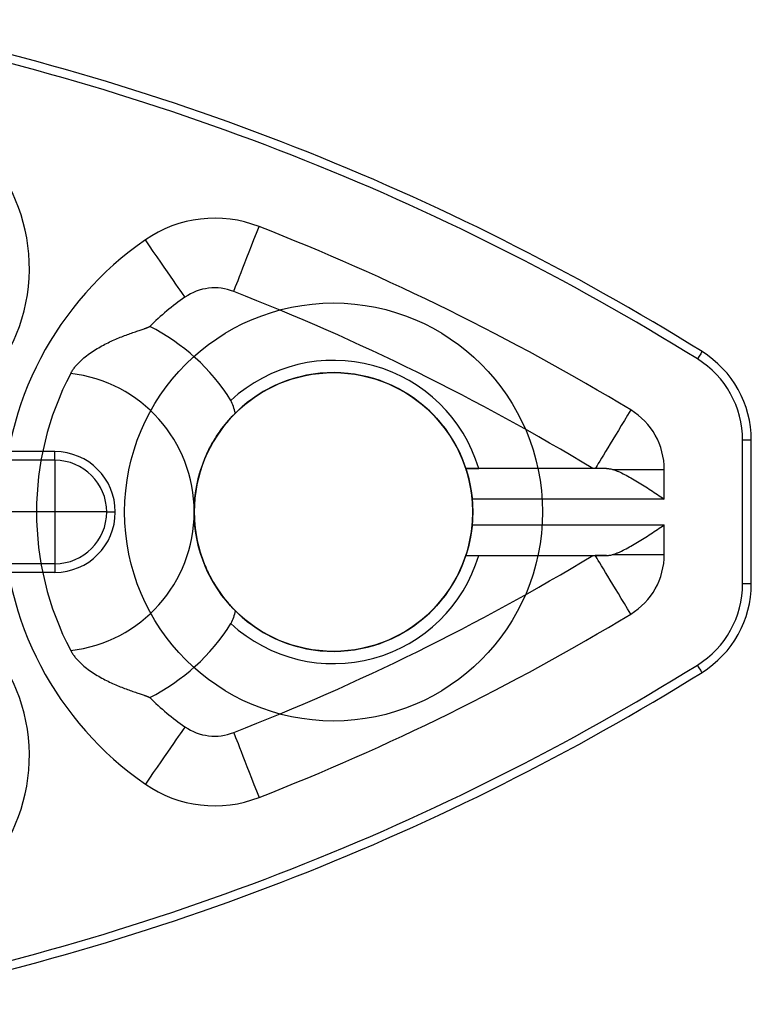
# Model space of a CAD drawing. Extents: x -3.8 to 12, y -6.5 to 6.5.
# Tile 3 of 3: x 6.7 to 12, y -3.5 to 3.5. Entities that reach past the tile are written whole.
import ezdxf

# ---------------------------------------------------------------- set-up
doc = ezdxf.new("R2010")
doc.units = 0

msp = doc.modelspace()

# ---------------------------------------------------------------- linework, layer by layer
at = {"layer": '1 SOLID MODEL EXTRACT', "color": 2, "linetype": 'CONTINUOUS'}
for p, q in [((7.510225, 1.269972, -0.275301), (7.520396, 1.273745, -0.267139)), ((7.520396, 1.273745, -0.267139), (7.530421, 1.2774, -0.258744)), ((7.530421, 1.2774, -0.258744), (7.540283, 1.280938, -0.250117)), ((7.540283, 1.280938, -0.250117), (7.549966, 1.284361, -0.241255)), ((7.549966, 1.284361, -0.241255), (7.559465, 1.287672, -0.232147)), ((7.559465, 1.287672, -0.232147), (7.568763, 1.290874, -0.222792)), ((7.568763, 1.290874, -0.222792), (7.577841, 1.293966, -0.213191)), ((7.577841, 1.293966, -0.213191), (7.586677, 1.296948, -0.203345)), ((7.586677, 1.296948, -0.203345), (7.595261, 1.299825, -0.193247)), ((7.595261, 1.299825, -0.193247), (7.603576, 1.302598, -0.182891)), ((7.603576, 1.302598, -0.182891), (7.6116, 1.305268, -0.172281)), ((7.6116, 1.305268, -0.172281), (7.619307, 1.307834, -0.161422)), ((7.619307, 1.307834, -0.161422), (7.626677, 1.310298, -0.150316)), ((7.626677, 1.310298, -0.150316), (7.633696, 1.312664, -0.138953)), ((7.633696, 1.312664, -0.138953), (7.640337, 1.314931, -0.127344)), ((7.640337, 1.314931, -0.127344), (7.643507, 1.316027, -0.121449)), ((7.643507, 1.316027, -0.121449), (7.646572, 1.317099, -0.115497)), ((7.646572, 1.317099, -0.115497), (7.649529, 1.318146, -0.109489)), ((7.649529, 1.318146, -0.109489), (7.652377, 1.319168, -0.103425)), ((7.652377, 1.319168, -0.103425), (7.655112, 1.320167, -0.097303)), ((7.655112, 1.320167, -0.097303), (7.657733, 1.321142, -0.091125)), ((7.657733, 1.321142, -0.091125), (7.660235, 1.322093, -0.084892)), ((7.660235, 1.322093, -0.084892), (7.662615, 1.32302, -0.078608)), ((7.662615, 1.32302, -0.078608), (7.66487, 1.323923, -0.072274)), ((7.66487, 1.323923, -0.072274), (7.666996, 1.324802, -0.065893)), ((7.666996, 1.324802, -0.065893), (7.668992, 1.325656, -0.059469)), ((7.668992, 1.325656, -0.059469), (7.670854, 1.326487, -0.053003)), ((7.670854, 1.326487, -0.053003), (7.672579, 1.327293, -0.046496)), ((7.672579, 1.327293, -0.046496), (7.674167, 1.328077, -0.039948)), ((7.674167, 1.328077, -0.039948), (7.675614, 1.328836, -0.033363)), ((7.675614, 1.328836, -0.033363), (7.676917, 1.329572, -0.026743)), ((7.676917, 1.329572, -0.026743), (7.678075, 1.330284, -0.020093)), ((7.678075, 1.330284, -0.020093), (7.679086, 1.330972, -0.013416)), ((7.679086, 1.330972, -0.013416), (7.679947, 1.331636, -0.006716)), ((7.679947, 1.331636, -0.006716), (7.680656, 1.332275)), ((7.347371, 1.197813, -0.372137), (7.358527, 1.203639, -0.367051)), ((7.358527, 1.203639, -0.367051), (7.36968, 1.209307, -0.36178)), ((7.36968, 1.209307, -0.36178), (7.380818, 1.214819, -0.356321)), ((7.380818, 1.214819, -0.356321), (7.391934, 1.220177, -0.350675)), ((7.391934, 1.220177, -0.350675), (7.403026, 1.225391, -0.344832)), ((7.403026, 1.225391, -0.344832), (7.414083, 1.230461, -0.338793)), ((7.414083, 1.230461, -0.338793), (7.425092, 1.235389, -0.332557)), ((7.425092, 1.235389, -0.332557), (7.436023, 1.240168, -0.326134)), ((7.436023, 1.240168, -0.326134), (7.446886, 1.24481, -0.319511)), ((7.446886, 1.24481, -0.319511), (7.457675, 1.249319, -0.312682)), ((7.457675, 1.249319, -0.312682), (7.468385, 1.253699, -0.305642)), ((7.468385, 1.253699, -0.305642), (7.47901, 1.257954, -0.298384)), ((7.47901, 1.257954, -0.298384), (7.489535, 1.262084, -0.290908)), ((7.489535, 1.262084, -0.290908), (7.499939, 1.266088, -0.283218)), ((7.499939, 1.266088, -0.283218), (7.510225, 1.269972, -0.275301)), ((7.23786, 1.129755, -0.413024), (7.24847, 1.137446, -0.409745)), ((7.24847, 1.137446, -0.409745), (7.2592, 1.144929, -0.406283)), ((7.2592, 1.144929, -0.406283), (7.270026, 1.152205, -0.402641)), ((7.270026, 1.152205, -0.402641), (7.280929, 1.159277, -0.398821)), ((7.280929, 1.159277, -0.398821), (7.291892, 1.166149, -0.394824)), ((7.291892, 1.166149, -0.394824), (7.302918, 1.172836, -0.390647)), ((7.302918, 1.172836, -0.390647), (7.313992, 1.179344, -0.386289)), ((7.313992, 1.179344, -0.386289), (7.3251, 1.185672, -0.381752)), ((7.3251, 1.185672, -0.381752), (7.336227, 1.191826, -0.377036)), ((7.336227, 1.191826, -0.377036), (7.347371, 1.197813, -0.372137)), ((11.645977, 1.151513, -0.5625), (11.645977, 1.151513, -1.1875)), ((7.158955, 1.059187, -0.432426), (7.163442, 1.064116, -0.431598)), ((7.163442, 1.064116, -0.431598), (7.168019, 1.068984, -0.430712)), ((7.168019, 1.068984, -0.430712), (7.177361, 1.078477, -0.428782)), ((7.177361, 1.078477, -0.428782), (7.186979, 1.0877, -0.426638)), ((7.186979, 1.0877, -0.426638), (7.196823, 1.096645, -0.424291)), ((7.196823, 1.096645, -0.424291), (7.206817, 1.105279, -0.421762)), ((7.206817, 1.105279, -0.421762), (7.21701, 1.113677, -0.419036)), ((7.21701, 1.113677, -0.419036), (7.227368, 1.121835, -0.416121)), ((7.227368, 1.121835, -0.416121), (7.23786, 1.129755, -0.413024)), ((7.112643, 0.993635, -0.4375), (7.115874, 0.999596, -0.437461)), ((7.115874, 0.999596, -0.437461), (7.119246, 1.005476, -0.437343)), ((7.119246, 1.005476, -0.437343), (7.122729, 1.011238, -0.437152)), ((7.122729, 1.011238, -0.437152), (7.126338, 1.016914, -0.436888)), ((7.126338, 1.016914, -0.436888), (7.130057, 1.022492, -0.436555)), ((7.130057, 1.022492, -0.436555), (7.133878, 1.027968, -0.436155)), ((7.133878, 1.027968, -0.436155), (7.137815, 1.033373, -0.435689)), ((7.137815, 1.033373, -0.435689), (7.14186, 1.038701, -0.435157)), ((7.14186, 1.038701, -0.435157), (7.14599, 1.043932, -0.434566)), ((7.14599, 1.043932, -0.434566), (7.15022, 1.049091, -0.433912)), ((7.15022, 1.049091, -0.433912), (7.154552, 1.054185, -0.433197)), ((7.154552, 1.054185, -0.433197), (7.158955, 1.059187, -0.432426)), ((8.291758, 0.70597, -0.102233), (8.295153, 0.709359, -0.088388)), ((8.225611, 0.63271, -0.263289), (8.231856, 0.640278, -0.252475)), ((8.231856, 0.640278, -0.252475), (8.237957, 0.647526, -0.241357)), ((8.237957, 0.647526, -0.241357), (8.243898, 0.654454, -0.229943)), ((8.243898, 0.654454, -0.229943), (8.249666, 0.661059, -0.218246)), ((8.249666, 0.661059, -0.218246), (8.255247, 0.66734, -0.206278)), ((8.255247, 0.66734, -0.206278), (8.260628, 0.673297, -0.19405)), ((8.260628, 0.673297, -0.19405), (8.265797, 0.67893, -0.181574)), ((8.265797, 0.67893, -0.181574), (8.270743, 0.68424, -0.168863)), ((8.270743, 0.68424, -0.168863), (8.275456, 0.689228, -0.155927)), ((8.275456, 0.689228, -0.155927), (8.279924, 0.693895, -0.142779)), ((8.279924, 0.693895, -0.142779), (8.284138, 0.698241, -0.129433)), ((8.284138, 0.698241, -0.129433), (8.288087, 0.702268, -0.115906)), ((8.288087, 0.702268, -0.115906), (8.291758, 0.70597, -0.102233)), ((8.172215, 0.561045, -0.337829), (8.179087, 0.571054, -0.329726)), ((8.179087, 0.571054, -0.329726), (8.185939, 0.58078, -0.321259)), ((8.185939, 0.58078, -0.321259), (8.192754, 0.590215, -0.312433)), ((8.192754, 0.590215, -0.312433), (8.199491, 0.59932, -0.303287)), ((8.199491, 0.59932, -0.303287), (8.206159, 0.608126, -0.293794)), ((8.206159, 0.608126, -0.293794), (8.212747, 0.61663, -0.283958)), ((8.212747, 0.61663, -0.283958), (8.219236, 0.624826, -0.273786)), ((8.219236, 0.624826, -0.273786), (8.225611, 0.63271, -0.263289)), ((8.124839, 0.483831, -0.384275), (8.131428, 0.495563, -0.378728)), ((8.131428, 0.495563, -0.378728), (8.1381, 0.507079, -0.372824)), ((8.1381, 0.507079, -0.372824), (8.144842, 0.518367, -0.366558)), ((8.144842, 0.518367, -0.366558), (8.151638, 0.529416, -0.359928)), ((8.151638, 0.529416, -0.359928), (8.158473, 0.540216, -0.352931)), ((8.158473, 0.540216, -0.352931), (8.165338, 0.550762, -0.345565)), ((8.165338, 0.550762, -0.345565), (8.172215, 0.561045, -0.337829)), ((11.9375, -0.514566, -1.25), (11.9375, 0.514566, -1.25)), ((11.9375, -0.514566, -0.5), (11.9375, 0.514566, -0.5)), ((12, -0.514566, -1.1875), (12, 0.514566, -1.1875)), ((12, -0.514566, -0.5625), (12, 0.514566, -0.5625)), ((12, 0.514566, -0.5625), (12, 0.514566, -1.1875)), ((7, 0.433013, -1.25), (2.375, 0.433013, -1.25)), ((8.093565, 0.422346, -0.406879), (8.099565, 0.434991, -0.403011)), ((8.099565, 0.434991, -0.403011), (8.105702, 0.447471, -0.398827)), ((8.105702, 0.447471, -0.398827), (8.111964, 0.459774, -0.394317)), ((8.111964, 0.459774, -0.394317), (8.118346, 0.471897, -0.389469)), ((8.118346, 0.471897, -0.389469), (8.124839, 0.483831, -0.384275)), ((7, 0.371154, -1.196429), (2.375, 0.371154, -1.196429)), ((8.0609, 0.343645, -0.424055), (8.06592, 0.357064, -0.421845)), ((8.06592, 0.357064, -0.421845), (8.071115, 0.370369, -0.419392)), ((8.071115, 0.370369, -0.419392), (8.07648, 0.38355, -0.416684)), ((8.07648, 0.38355, -0.416684), (8.082014, 0.396612, -0.413704)), ((8.082014, 0.396612, -0.413704), (8.087712, 0.409549, -0.41044)), ((8.087712, 0.409549, -0.41044), (8.093565, 0.422346, -0.406879)), ((8.038588, 0.275112, -0.431933), (8.042672, 0.289002, -0.430733)), ((8.042672, 0.289002, -0.430733), (8.046945, 0.302796, -0.42936)), ((8.046945, 0.302796, -0.42936), (8.051408, 0.316503, -0.427799)), ((8.051408, 0.316503, -0.427799), (8.056062, 0.330122, -0.426036)), ((8.056062, 0.330122, -0.426036), (8.0609, 0.343645, -0.424055)), ((10.960392, 0.3125, -0.28), (9.949918, 0.3125, -0.28)), ((9.94994, 0.312431, -0.285512), (9.949918, 0.3125, -0.28)), ((9.949918, 0.3125, -0.28), (9.949918, 0.3125, -0.088388)), ((9.950008, 0.312224, -0.291015), (9.94994, 0.312431, -0.285512)), ((9.950122, 0.31188, -0.296505), (9.950008, 0.312224, -0.291015)), ((9.950279, 0.311399, -0.301987), (9.950122, 0.31188, -0.296505)), ((9.950482, 0.31078, -0.307453), (9.950279, 0.311399, -0.301987)), ((9.950728, 0.310027, -0.312894), (9.950482, 0.31078, -0.307453)), ((9.951017, 0.309139, -0.318309), (9.950728, 0.310027, -0.312894)), ((9.951349, 0.308116, -0.3237), (9.951017, 0.309139, -0.318309)), ((9.951722, 0.306961, -0.329058), (9.951349, 0.308116, -0.3237)), ((9.952136, 0.305675, -0.334372), (9.951722, 0.306961, -0.329058)), ((9.95259, 0.304256, -0.339662), (9.952136, 0.305675, -0.334372)), ((9.953084, 0.302706, -0.344911), (9.95259, 0.304256, -0.339662)), ((9.953615, 0.301028, -0.350115), (9.953084, 0.302706, -0.344911)), ((9.954183, 0.299223, -0.355271), (9.953615, 0.301028, -0.350115)), ((9.954786, 0.297293, -0.360374), (9.954183, 0.299223, -0.355271)), ((9.955424, 0.295239, -0.365423), (9.954786, 0.297293, -0.360374)), ((9.956093, 0.293063, -0.370413), (9.955424, 0.295239, -0.365423)), ((9.956794, 0.290767, -0.375342), (9.956093, 0.293063, -0.370413)), ((9.957524, 0.288353, -0.380208), (9.956794, 0.290767, -0.375342)), ((9.958283, 0.285822, -0.385007), (9.957524, 0.288353, -0.380208)), ((9.959068, 0.283177, -0.389737), (9.958283, 0.285822, -0.385007)), ((9.959878, 0.280419, -0.394397), (9.959068, 0.283177, -0.389737)), ((10.861977, 0.3125), (10.042561, 0.3125)), ((10.862049, 0.3125, -0.006113), (10.861977, 0.3125)), ((10.862265, 0.3125, -0.012212), (10.862049, 0.3125, -0.006113)), ((10.862626, 0.3125, -0.018308), (10.862265, 0.3125, -0.012212)), ((10.863129, 0.3125, -0.024394), (10.862626, 0.3125, -0.018308)), ((10.863775, 0.3125, -0.030466), (10.863129, 0.3125, -0.024394)), ((10.864561, 0.3125, -0.036515), (10.863775, 0.3125, -0.030466)), ((10.865485, 0.3125, -0.042542), (10.864561, 0.3125, -0.036515)), ((10.866548, 0.3125, -0.04855), (10.865485, 0.3125, -0.042542)), ((10.867748, 0.3125, -0.054534), (10.866548, 0.3125, -0.04855)), ((10.869082, 0.3125, -0.060488), (10.867748, 0.3125, -0.054534)), ((10.870546, 0.3125, -0.066405), (10.869082, 0.3125, -0.060488)), ((10.872138, 0.3125, -0.072286), (10.870546, 0.3125, -0.066405)), ((10.87386, 0.3125, -0.078137), (10.872138, 0.3125, -0.072286)), ((10.875706, 0.3125, -0.083951), (10.87386, 0.3125, -0.078137)), ((10.877674, 0.3125, -0.089722), (10.875706, 0.3125, -0.083951)), ((10.879758, 0.3125, -0.095446), (10.877674, 0.3125, -0.089722)), ((10.880801, 0.3125, -0.098383), (10.879758, 0.3125, -0.095446)), ((10.88176, 0.3125, -0.101316), (10.880801, 0.3125, -0.098383)), ((10.883583, 0.3125, -0.107274), (10.88176, 0.3125, -0.101316)), ((10.887086, 0.3125, -0.119221), (10.883583, 0.3125, -0.107274)), ((10.894406, 0.3125, -0.143184), (10.887086, 0.3125, -0.119221)), ((10.898367, 0.3125, -0.155074), (10.894406, 0.3125, -0.143184)), ((10.902585, 0.3125, -0.16692), (10.898367, 0.3125, -0.155074)), ((10.907076, 0.3125, -0.178706), (10.902585, 0.3125, -0.16692)), ((10.911861, 0.3125, -0.190448), (10.907076, 0.3125, -0.178706)), ((10.916911, 0.3125, -0.202052), (10.911861, 0.3125, -0.190448)), ((10.922241, 0.3125, -0.213538), (10.916911, 0.3125, -0.202052)), ((10.927874, 0.3125, -0.224942), (10.922241, 0.3125, -0.213538)), ((10.933802, 0.3125, -0.236234), (10.927874, 0.3125, -0.224942)), ((10.94003, 0.3125, -0.247413), (10.933802, 0.3125, -0.236234)), ((10.946535, 0.3125, -0.258432), (10.94003, 0.3125, -0.247413)), ((10.953325, 0.3125, -0.269299), (10.946535, 0.3125, -0.258432)), ((10.960392, 0.3125, -0.28), (10.953325, 0.3125, -0.269299)), ((10.960392, 0.3125, -0.28), (10.96304, 0.312466, -0.283858)), ((10.96304, 0.312466, -0.283858), (10.968451, 0.3122, -0.29149)), ((10.968451, 0.3122, -0.29149), (10.974004, 0.311678, -0.299004)), ((10.974004, 0.311678, -0.299004), (10.979694, 0.31091, -0.306401)), ((10.979694, 0.31091, -0.306401), (10.985521, 0.309904, -0.313695)), ((10.985521, 0.309904, -0.313695), (10.991475, 0.308669, -0.320878)), ((10.991475, 0.308669, -0.320878), (10.997538, 0.307214, -0.327937)), ((10.997538, 0.307214, -0.327937), (11.002155, 0.305982, -0.333154)), ((11.002155, 0.305982, -0.333154), (11.006832, 0.304632, -0.338309)), ((11.006832, 0.304632, -0.338309), (11.011708, 0.303125, -0.343539)), ((11.011708, 0.303125, -0.343539), (11.016644, 0.301503, -0.348685)), ((11.016644, 0.301503, -0.348685), (11.021629, 0.299775, -0.353736)), ((11.021629, 0.299775, -0.353736), (11.026669, 0.297942, -0.3587)), ((11.026669, 0.297942, -0.3587), (11.03176, 0.296008, -0.363574)), ((11.03176, 0.296008, -0.363574), (11.036893, 0.293979, -0.368353)), ((11.036893, 0.293979, -0.368353), (11.042078, 0.291855, -0.373045)), ((11.042078, 0.291855, -0.373045), (11.047305, 0.289643, -0.377645)), ((11.047305, 0.289643, -0.377645), (11.05257, 0.287347, -0.38215)), ((11.05257, 0.287347, -0.38215), (11.057882, 0.284965, -0.38657)), ((11.057882, 0.284965, -0.38657), (11.06861, 0.279972, -0.395127)), ((11.375, 0.0925, -0.5), (11.375, 0.304632, -0.5)), ((8.021137, 0.204516, -0.435782), (8.027514, 0.232963, -0.43462)), ((8.027514, 0.232963, -0.43462), (8.034696, 0.26113, -0.432972)), ((8.034696, 0.26113, -0.432972), (8.038588, 0.275112, -0.431933)), ((9.960711, 0.277549, -0.398982), (9.959878, 0.280419, -0.394397)), ((9.961567, 0.274571, -0.403491), (9.960711, 0.277549, -0.398982)), ((9.962443, 0.271485, -0.407923), (9.961567, 0.274571, -0.403491)), ((9.963337, 0.268294, -0.412274), (9.962443, 0.271485, -0.407923)), ((9.964248, 0.265, -0.416542), (9.963337, 0.268294, -0.412274)), ((9.965175, 0.261606, -0.420724), (9.964248, 0.265, -0.416542)), ((9.966114, 0.258115, -0.424817), (9.965175, 0.261606, -0.420724)), ((9.967065, 0.254528, -0.428819), (9.966114, 0.258115, -0.424817)), ((9.968027, 0.250848, -0.432729), (9.967065, 0.254528, -0.428819)), ((9.968997, 0.247074, -0.436546), (9.968027, 0.250848, -0.432729)), ((9.969977, 0.243195, -0.440284), (9.968997, 0.247074, -0.436546)), ((9.970962, 0.239235, -0.443917), (9.969977, 0.243195, -0.440284)), ((9.971951, 0.235182, -0.447457), (9.970962, 0.239235, -0.443917)), ((9.972942, 0.23105, -0.450892), (9.971951, 0.235182, -0.447457)), ((9.973933, 0.226838, -0.454222), (9.972942, 0.23105, -0.450892)), ((9.974923, 0.222542, -0.457452), (9.973933, 0.226838, -0.454222)), ((9.975909, 0.21818, -0.460568), (9.974923, 0.222542, -0.457452)), ((9.976892, 0.213735, -0.463581), (9.975909, 0.21818, -0.460568)), ((9.977868, 0.209224, -0.466482), (9.976892, 0.213735, -0.463581)), ((11.06861, 0.279972, -0.395127), (11.079483, 0.274685, -0.403323)), ((11.079483, 0.274685, -0.403323), (11.09049, 0.269125, -0.411162)), ((11.09049, 0.269125, -0.411162), (11.101612, 0.263319, -0.41864)), ((11.101612, 0.263319, -0.41864), (11.112843, 0.257283, -0.425762)), ((11.112843, 0.257283, -0.425762), (11.124178, 0.251032, -0.432537)), ((11.124178, 0.251032, -0.432537), (11.135607, 0.244585, -0.438966)), ((11.135607, 0.244585, -0.438966), (11.147116, 0.23796, -0.445049)), ((11.147116, 0.23796, -0.445049), (11.158704, 0.231169, -0.450795)), ((11.158704, 0.231169, -0.450795), (11.170367, 0.224223, -0.456208)), ((11.170367, 0.224223, -0.456208), (11.182093, 0.217137, -0.461289)), ((11.182093, 0.217137, -0.461289), (11.193876, 0.209926, -0.466041)), ((8.006943, 0.117633, -0.43731), (8.010836, 0.146814, -0.43704)), ((8.010836, 0.146814, -0.43704), (8.015573, 0.175792, -0.436558)), ((8.015573, 0.175792, -0.436558), (8.021137, 0.204516, -0.435782)), ((9.978836, 0.204648, -0.469269), (9.977868, 0.209224, -0.466482)), ((9.979796, 0.199999, -0.471948), (9.978836, 0.204648, -0.469269)), ((9.980743, 0.195301, -0.474504), (9.979796, 0.199999, -0.471948)), ((9.981681, 0.190531, -0.476952), (9.980743, 0.195301, -0.474504)), ((9.982604, 0.185713, -0.479277), (9.981681, 0.190531, -0.476952)), ((9.983512, 0.180842, -0.481484), (9.982604, 0.185713, -0.479277)), ((9.984406, 0.175912, -0.483574), (9.983512, 0.180842, -0.481484)), ((9.985279, 0.170955, -0.485536), (9.984406, 0.175912, -0.483574)), ((9.986137, 0.165934, -0.487383), (9.985279, 0.170955, -0.485536)), ((9.986972, 0.160892, -0.4891), (9.986137, 0.165934, -0.487383)), ((9.987788, 0.155804, -0.490696), (9.986972, 0.160892, -0.4891)), ((9.988586, 0.15066, -0.492173), (9.987788, 0.155804, -0.490696)), ((9.989363, 0.145467, -0.493529), (9.988586, 0.15066, -0.492173)), ((9.990116, 0.140252, -0.494755), (9.989363, 0.145467, -0.493529)), ((11.193876, 0.209926, -0.466041), (11.205715, 0.202595, -0.47047)), ((11.205715, 0.202595, -0.47047), (11.217607, 0.195156, -0.474581)), ((11.217607, 0.195156, -0.474581), (11.229538, 0.187621, -0.478373)), ((11.229538, 0.187621, -0.478373), (11.241509, 0.18, -0.481851)), ((11.241509, 0.18, -0.481851), (11.253519, 0.172297, -0.485018)), ((11.253519, 0.172297, -0.485018), (11.265563, 0.164523, -0.487877)), ((11.265563, 0.164523, -0.487877), (11.27763, 0.15669, -0.490427)), ((11.27763, 0.15669, -0.490427), (11.289722, 0.148801, -0.492674)), ((11.289722, 0.148801, -0.492674), (11.301841, 0.140861, -0.494619)), ((8.001738, 0.058931, -0.437488), (8.003909, 0.08833, -0.437439)), ((8.003909, 0.08833, -0.437439), (8.006943, 0.117633, -0.43731)), ((9.990843, 0.13502, -0.495852), (9.990116, 0.140252, -0.494755)), ((9.991546, 0.129755, -0.496823), (9.990843, 0.13502, -0.495852)), ((9.992221, 0.124491, -0.497662), (9.991546, 0.129755, -0.496823)), ((9.992869, 0.119213, -0.498372), (9.992221, 0.124491, -0.497662)), ((9.993491, 0.113913, -0.498956), (9.992869, 0.119213, -0.498372)), ((9.994083, 0.10862, -0.499409), (9.993491, 0.113913, -0.498956)), ((9.994651, 0.103292, -0.499735), (9.994083, 0.10862, -0.499409)), ((9.995192, 0.097946, -0.499933), (9.994651, 0.103292, -0.499735)), ((9.995713, 0.0925, -0.5), (9.995192, 0.097946, -0.499933)), ((11.375, 0.0925, -0.5), (9.995713, 0.0925, -0.5)), ((11.301841, 0.140861, -0.494619), (11.313974, 0.132883, -0.496262)), ((11.313974, 0.132883, -0.496262), (11.326119, 0.124874, -0.497605)), ((11.326119, 0.124874, -0.497605), (11.338278, 0.116838, -0.49865)), ((11.338278, 0.116838, -0.49865), (11.350449, 0.108779, -0.499397)), ((11.350449, 0.108779, -0.499397), (11.362622, 0.10071, -0.499847)), ((11.362622, 0.10071, -0.499847), (11.375, 0.0925, -0.5)), ((7, 0, -0.875), (2.375, 0, -0.875)), ((8, 0, -0.4375), (8.000435, 0.029481, -0.437499)), ((8, 0, -0.4375), (8.000435, -0.029481, -0.437499)), ((8, 0, -0.5), (8, 0, -0.4375)), ((8.000435, 0.029481, -0.437499), (8.001738, 0.058931, -0.437488)), ((8.000435, -0.029481, -0.437499), (8.001738, -0.058931, -0.437488)), ((8.001738, -0.058931, -0.437488), (8.003909, -0.08833, -0.437439)), ((8.003909, -0.08833, -0.437439), (8.006943, -0.117633, -0.43731)), ((8.006943, -0.117633, -0.43731), (8.010836, -0.146814, -0.43704)), ((9.990116, -0.140252, -0.494755), (9.989363, -0.145467, -0.493529)), ((9.990843, -0.13502, -0.495852), (9.990116, -0.140252, -0.494755)), ((9.991546, -0.129755, -0.496823), (9.990843, -0.13502, -0.495852)), ((9.992221, -0.124491, -0.497662), (9.991546, -0.129755, -0.496823)), ((9.992869, -0.119213, -0.498372), (9.992221, -0.124491, -0.497662)), ((9.993491, -0.113913, -0.498956), (9.992869, -0.119213, -0.498372)), ((9.994083, -0.10862, -0.499409), (9.993491, -0.113913, -0.498956)), ((9.994651, -0.103292, -0.499735), (9.994083, -0.10862, -0.499409)), ((9.995192, -0.097946, -0.499933), (9.994651, -0.103292, -0.499735)), ((9.995713, -0.0925, -0.5), (9.995192, -0.097946, -0.499933)), ((9.995713, -0.0925, -0.5), (11.375, -0.0925, -0.5)), ((11.289722, -0.148801, -0.492674), (11.301841, -0.140861, -0.494619)), ((11.301841, -0.140861, -0.494619), (11.313974, -0.132883, -0.496262)), ((11.313974, -0.132883, -0.496262), (11.326119, -0.124874, -0.497605)), ((11.326119, -0.124874, -0.497605), (11.338278, -0.116838, -0.49865)), ((11.338278, -0.116838, -0.49865), (11.350449, -0.108779, -0.499397)), ((11.350449, -0.108779, -0.499397), (11.362622, -0.10071, -0.499847)), ((11.362622, -0.10071, -0.499847), (11.375, -0.0925, -0.5)), ((11.375, -0.304632, -0.5), (11.375, -0.0925, -0.5)), ((8.010836, -0.146814, -0.43704), (8.015573, -0.175792, -0.436558)), ((8.015573, -0.175792, -0.436558), (8.021137, -0.204516, -0.435782)), ((8.021137, -0.204516, -0.435782), (8.027514, -0.232963, -0.43462)), ((9.977868, -0.209224, -0.466482), (9.976892, -0.213735, -0.463581)), ((9.978836, -0.204648, -0.469269), (9.977868, -0.209224, -0.466482)), ((9.979796, -0.199999, -0.471948), (9.978836, -0.204648, -0.469269)), ((9.980743, -0.195301, -0.474504), (9.979796, -0.199999, -0.471948)), ((9.981681, -0.190531, -0.476952), (9.980743, -0.195301, -0.474504)), ((9.982604, -0.185713, -0.479277), (9.981681, -0.190531, -0.476952)), ((9.983512, -0.180842, -0.481484), (9.982604, -0.185713, -0.479277)), ((9.984406, -0.175912, -0.483574), (9.983512, -0.180842, -0.481484)), ((9.985279, -0.170955, -0.485536), (9.984406, -0.175912, -0.483574)), ((9.986137, -0.165934, -0.487383), (9.985279, -0.170955, -0.485536)), ((9.986972, -0.160892, -0.4891), (9.986137, -0.165934, -0.487383)), ((9.987788, -0.155804, -0.490696), (9.986972, -0.160892, -0.4891)), ((9.988586, -0.15066, -0.492173), (9.987788, -0.155804, -0.490696)), ((9.989363, -0.145467, -0.493529), (9.988586, -0.15066, -0.492173)), ((11.182093, -0.217137, -0.461289), (11.193876, -0.209926, -0.466041)), ((11.193876, -0.209926, -0.466041), (11.205715, -0.202595, -0.47047)), ((11.205715, -0.202595, -0.47047), (11.217607, -0.195156, -0.474581)), ((11.217607, -0.195156, -0.474581), (11.229538, -0.187621, -0.478373)), ((11.229538, -0.187621, -0.478373), (11.241509, -0.18, -0.481851)), ((11.241509, -0.18, -0.481851), (11.253519, -0.172297, -0.485018)), ((11.253519, -0.172297, -0.485018), (11.265563, -0.164523, -0.487877)), ((11.265563, -0.164523, -0.487877), (11.27763, -0.15669, -0.490427)), ((11.27763, -0.15669, -0.490427), (11.289722, -0.148801, -0.492674)), ((8.027514, -0.232963, -0.43462), (8.034696, -0.26113, -0.432972)), ((8.034696, -0.26113, -0.432972), (8.038588, -0.275112, -0.431933)), ((8.038588, -0.275112, -0.431933), (8.042672, -0.289002, -0.430733)), ((9.959878, -0.280419, -0.394397), (9.959068, -0.283177, -0.389737)), ((9.960711, -0.277549, -0.398982), (9.959878, -0.280419, -0.394397)), ((9.961567, -0.274571, -0.403491), (9.960711, -0.277549, -0.398982)), ((9.962443, -0.271485, -0.407923), (9.961567, -0.274571, -0.403491)), ((9.963337, -0.268294, -0.412274), (9.962443, -0.271485, -0.407923)), ((9.964248, -0.265, -0.416542), (9.963337, -0.268294, -0.412274)), ((9.965175, -0.261606, -0.420724), (9.964248, -0.265, -0.416542)), ((9.966114, -0.258115, -0.424817), (9.965175, -0.261606, -0.420724)), ((9.967065, -0.254528, -0.428819), (9.966114, -0.258115, -0.424817)), ((9.968027, -0.250848, -0.432729), (9.967065, -0.254528, -0.428819)), ((9.968997, -0.247074, -0.436546), (9.968027, -0.250848, -0.432729)), ((9.969977, -0.243195, -0.440284), (9.968997, -0.247074, -0.436546)), ((9.970962, -0.239235, -0.443917), (9.969977, -0.243195, -0.440284)), ((9.971951, -0.235182, -0.447457), (9.970962, -0.239235, -0.443917)), ((9.972942, -0.23105, -0.450892), (9.971951, -0.235182, -0.447457)), ((9.973933, -0.226838, -0.454222), (9.972942, -0.23105, -0.450892)), ((9.974923, -0.222542, -0.457452), (9.973933, -0.226838, -0.454222)), ((9.975909, -0.21818, -0.460568), (9.974923, -0.222542, -0.457452)), ((9.976892, -0.213735, -0.463581), (9.975909, -0.21818, -0.460568)), ((11.057882, -0.284965, -0.38657), (11.06861, -0.279972, -0.395127)), ((11.06861, -0.279972, -0.395127), (11.079483, -0.274685, -0.403323)), ((11.079483, -0.274685, -0.403323), (11.09049, -0.269125, -0.411162)), ((11.09049, -0.269125, -0.411162), (11.101612, -0.263319, -0.41864)), ((11.101612, -0.263319, -0.41864), (11.112843, -0.257283, -0.425762)), ((11.112843, -0.257283, -0.425762), (11.124178, -0.251032, -0.432537)), ((11.124178, -0.251032, -0.432537), (11.135607, -0.244585, -0.438966)), ((11.135607, -0.244585, -0.438966), (11.147116, -0.23796, -0.445049)), ((11.147116, -0.23796, -0.445049), (11.158704, -0.231169, -0.450795)), ((11.158704, -0.231169, -0.450795), (11.170367, -0.224223, -0.456208)), ((11.170367, -0.224223, -0.456208), (11.182093, -0.217137, -0.461289)), ((8.042672, -0.289002, -0.430733), (8.046945, -0.302796, -0.42936)), ((8.046945, -0.302796, -0.42936), (8.051408, -0.316503, -0.427799)), ((8.051408, -0.316503, -0.427799), (8.056062, -0.330122, -0.426036)), ((8.056062, -0.330122, -0.426036), (8.0609, -0.343645, -0.424055)), ((8.0609, -0.343645, -0.424055), (8.06592, -0.357064, -0.421845)), ((9.94994, -0.312431, -0.285512), (9.949918, -0.3125, -0.28)), ((9.949918, -0.3125, -0.28), (10.960392, -0.3125, -0.28)), ((9.949918, -0.3125, -0.28), (9.949918, -0.3125, -0.088388)), ((9.950008, -0.312224, -0.291015), (9.94994, -0.312431, -0.285512)), ((9.950122, -0.31188, -0.296505), (9.950008, -0.312224, -0.291015)), ((9.950279, -0.311399, -0.301987), (9.950122, -0.31188, -0.296505)), ((9.950482, -0.31078, -0.307453), (9.950279, -0.311399, -0.301987)), ((9.950728, -0.310027, -0.312894), (9.950482, -0.31078, -0.307453)), ((9.951017, -0.309139, -0.318309), (9.950728, -0.310027, -0.312894)), ((9.951349, -0.308116, -0.3237), (9.951017, -0.309139, -0.318309)), ((9.951722, -0.306961, -0.329058), (9.951349, -0.308116, -0.3237)), ((9.952136, -0.305675, -0.334372), (9.951722, -0.306961, -0.329058)), ((9.95259, -0.304256, -0.339662), (9.952136, -0.305675, -0.334372)), ((9.953084, -0.302706, -0.344911), (9.95259, -0.304256, -0.339662)), ((9.953615, -0.301028, -0.350115), (9.953084, -0.302706, -0.344911)), ((9.954183, -0.299223, -0.355271), (9.953615, -0.301028, -0.350115)), ((9.954786, -0.297293, -0.360374), (9.954183, -0.299223, -0.355271)), ((9.955424, -0.295239, -0.365423), (9.954786, -0.297293, -0.360374)), ((9.956093, -0.293063, -0.370413), (9.955424, -0.295239, -0.365423)), ((9.956794, -0.290767, -0.375342), (9.956093, -0.293063, -0.370413)), ((9.957524, -0.288353, -0.380208), (9.956794, -0.290767, -0.375342)), ((9.958283, -0.285822, -0.385007), (9.957524, -0.288353, -0.380208)), ((9.959068, -0.283177, -0.389737), (9.958283, -0.285822, -0.385007)), ((10.04256, -0.3125), (10.861977, -0.3125)), ((10.880801, -0.3125, -0.098383), (10.879758, -0.3125, -0.095446)), ((10.88176, -0.3125, -0.101316), (10.880801, -0.3125, -0.098383)), ((10.883583, -0.3125, -0.107274), (10.88176, -0.3125, -0.101316)), ((10.887086, -0.3125, -0.119221), (10.883583, -0.3125, -0.107274)), ((10.894406, -0.3125, -0.143184), (10.887086, -0.3125, -0.119221)), ((10.898367, -0.3125, -0.155074), (10.894406, -0.3125, -0.143184)), ((10.902585, -0.3125, -0.16692), (10.898367, -0.3125, -0.155074)), ((10.907076, -0.3125, -0.178706), (10.902585, -0.3125, -0.16692)), ((10.911861, -0.3125, -0.190448), (10.907076, -0.3125, -0.178706)), ((10.916911, -0.3125, -0.202052), (10.911861, -0.3125, -0.190448)), ((10.922241, -0.3125, -0.213538), (10.916911, -0.3125, -0.202052)), ((10.927874, -0.3125, -0.224942), (10.922241, -0.3125, -0.213538)), ((10.933802, -0.3125, -0.236234), (10.927874, -0.3125, -0.224942)), ((10.94003, -0.3125, -0.247413), (10.933802, -0.3125, -0.236234)), ((10.946535, -0.3125, -0.258432), (10.94003, -0.3125, -0.247413)), ((10.953325, -0.3125, -0.269299), (10.946535, -0.3125, -0.258432)), ((10.960392, -0.3125, -0.28), (10.953325, -0.3125, -0.269299)), ((10.960392, -0.3125, -0.28), (10.96304, -0.312466, -0.283858)), ((10.96304, -0.312466, -0.283858), (10.968451, -0.3122, -0.29149)), ((10.968451, -0.3122, -0.29149), (10.974004, -0.311678, -0.299004)), ((10.974004, -0.311678, -0.299004), (10.979694, -0.31091, -0.306401)), ((10.979694, -0.31091, -0.306401), (10.985521, -0.309904, -0.313695)), ((10.985521, -0.309904, -0.313695), (10.991475, -0.308669, -0.320878)), ((10.991475, -0.308669, -0.320878), (10.997538, -0.307214, -0.327937)), ((10.997538, -0.307214, -0.327937), (11.002155, -0.305982, -0.333154)), ((11.002155, -0.305982, -0.333154), (11.006832, -0.304632, -0.338309)), ((11.006832, -0.304632, -0.338309), (11.011708, -0.303125, -0.343539)), ((11.011708, -0.303125, -0.343539), (11.016644, -0.301503, -0.348685)), ((11.016644, -0.301503, -0.348685), (11.021629, -0.299775, -0.353736)), ((11.021629, -0.299775, -0.353736), (11.026669, -0.297942, -0.3587)), ((11.026669, -0.297942, -0.3587), (11.03176, -0.296008, -0.363574)), ((11.03176, -0.296008, -0.363574), (11.036893, -0.293979, -0.368353)), ((11.036893, -0.293979, -0.368353), (11.042078, -0.291855, -0.373045)), ((11.042078, -0.291855, -0.373045), (11.047305, -0.289643, -0.377645)), ((11.047305, -0.289643, -0.377645), (11.05257, -0.287347, -0.38215)), ((11.05257, -0.287347, -0.38215), (11.057882, -0.284965, -0.38657)), ((7, -0.371154, -1.196429), (2.375, -0.371154, -1.196429)), ((8.06592, -0.357064, -0.421845), (8.071115, -0.370368, -0.419392)), ((8.071115, -0.370368, -0.419392), (8.07648, -0.38355, -0.416684)), ((8.07648, -0.38355, -0.416684), (8.082014, -0.396612, -0.413704)), ((8.082014, -0.396612, -0.413704), (8.087712, -0.409549, -0.41044)), ((8.087712, -0.409549, -0.41044), (8.093565, -0.422346, -0.406879)), ((8.093565, -0.422346, -0.406879), (8.099565, -0.434991, -0.403011)), ((7, -0.433013, -1.25), (2.375, -0.433013, -1.25)), ((8.099565, -0.434991, -0.403011), (8.105702, -0.447471, -0.398827)), ((8.105702, -0.447471, -0.398827), (8.111964, -0.459774, -0.394317)), ((8.111964, -0.459774, -0.394317), (8.118346, -0.471897, -0.389469)), ((8.118346, -0.471897, -0.389469), (8.124839, -0.483831, -0.384275)), ((8.124839, -0.483831, -0.384275), (8.131428, -0.495563, -0.378728)), ((8.131428, -0.495563, -0.378728), (8.1381, -0.507079, -0.372824)), ((8.1381, -0.507079, -0.372824), (8.144842, -0.518367, -0.366558)), ((8.144842, -0.518367, -0.366558), (8.151638, -0.529416, -0.359928)), ((8.151638, -0.529416, -0.359928), (8.158473, -0.540216, -0.352932)), ((8.158473, -0.540216, -0.352932), (8.165338, -0.550762, -0.345565)), ((8.165338, -0.550762, -0.345565), (8.172215, -0.561045, -0.337829)), ((8.172215, -0.561045, -0.337829), (8.179087, -0.571054, -0.329726)), ((12, -0.514566, -0.5625), (12, -0.514566, -1.1875)), ((8.179087, -0.571054, -0.329726), (8.185939, -0.58078, -0.321259)), ((8.185939, -0.58078, -0.321259), (8.192754, -0.590215, -0.312433)), ((8.192754, -0.590215, -0.312433), (8.199491, -0.59932, -0.303287)), ((8.199491, -0.59932, -0.303287), (8.206159, -0.608126, -0.293794)), ((8.206159, -0.608126, -0.293794), (8.212747, -0.61663, -0.283958)), ((8.212747, -0.61663, -0.283958), (8.219236, -0.624826, -0.273786)), ((8.219236, -0.624826, -0.273786), (8.225611, -0.63271, -0.263289)), ((8.225611, -0.63271, -0.263289), (8.231856, -0.640278, -0.252476)), ((8.231856, -0.640278, -0.252476), (8.237957, -0.647526, -0.241357)), ((8.237957, -0.647526, -0.241357), (8.243898, -0.654454, -0.229943)), ((8.243898, -0.654454, -0.229943), (8.249666, -0.661059, -0.218246)), ((8.249666, -0.661059, -0.218246), (8.255247, -0.66734, -0.206278)), ((8.255247, -0.66734, -0.206278), (8.260628, -0.673297, -0.19405)), ((8.260628, -0.673297, -0.19405), (8.265797, -0.67893, -0.181574)), ((8.265797, -0.67893, -0.181574), (8.270743, -0.68424, -0.168863)), ((8.270743, -0.68424, -0.168863), (8.275456, -0.689228, -0.155927)), ((8.275456, -0.689228, -0.155927), (8.279924, -0.693895, -0.142779)), ((8.279924, -0.693895, -0.142779), (8.284138, -0.698241, -0.129433)), ((8.284138, -0.698241, -0.129433), (8.288087, -0.702268, -0.115906)), ((8.288087, -0.702268, -0.115906), (8.291758, -0.705969, -0.102233)), ((8.291758, -0.705969, -0.102233), (8.295153, -0.709359, -0.088388)), ((7.112643, -0.993635, -0.4375), (7.115874, -0.999596, -0.437461)), ((7.115874, -0.999596, -0.437461), (7.119246, -1.005476, -0.437343)), ((7.119246, -1.005476, -0.437343), (7.122729, -1.011238, -0.437152)), ((7.122729, -1.011238, -0.437152), (7.126338, -1.016914, -0.436888)), ((7.126338, -1.016914, -0.436888), (7.130057, -1.022492, -0.436555)), ((7.130057, -1.022492, -0.436555), (7.133878, -1.027968, -0.436155)), ((7.133878, -1.027968, -0.436155), (7.137815, -1.033373, -0.435689)), ((7.137815, -1.033373, -0.435689), (7.14186, -1.038701, -0.435157)), ((7.14186, -1.038701, -0.435157), (7.14599, -1.043932, -0.434566)), ((7.14599, -1.043932, -0.434566), (7.15022, -1.049091, -0.433912)), ((7.15022, -1.049091, -0.433912), (7.154552, -1.054185, -0.433197)), ((7.154552, -1.054185, -0.433197), (7.158955, -1.059187, -0.432426)), ((7.158955, -1.059187, -0.432426), (7.163442, -1.064116, -0.431598)), ((7.163442, -1.064116, -0.431598), (7.168019, -1.068984, -0.430712)), ((7.168019, -1.068984, -0.430712), (7.177361, -1.078477, -0.428782)), ((7.177361, -1.078477, -0.428782), (7.186979, -1.0877, -0.426638)), ((7.186979, -1.0877, -0.426638), (7.196823, -1.096645, -0.424291)), ((7.196823, -1.096645, -0.424291), (7.206817, -1.105279, -0.421762)), ((7.206817, -1.105279, -0.421762), (7.21701, -1.113677, -0.419036)), ((7.21701, -1.113677, -0.419036), (7.227368, -1.121835, -0.416121)), ((7.227368, -1.121835, -0.416121), (7.23786, -1.129755, -0.413024)), ((7.23786, -1.129755, -0.413024), (7.24847, -1.137446, -0.409745)), ((7.24847, -1.137446, -0.409745), (7.2592, -1.144929, -0.406283)), ((7.2592, -1.144929, -0.406283), (7.270026, -1.152205, -0.402641)), ((7.270026, -1.152205, -0.402641), (7.280929, -1.159277, -0.398821)), ((7.280929, -1.159277, -0.398821), (7.291892, -1.166149, -0.394824)), ((7.291892, -1.166149, -0.394824), (7.302918, -1.172836, -0.390647)), ((7.302918, -1.172836, -0.390647), (7.313992, -1.179344, -0.386289)), ((7.313992, -1.179344, -0.386289), (7.3251, -1.185672, -0.381752)), ((7.3251, -1.185672, -0.381752), (7.336227, -1.191826, -0.377036)), ((7.336227, -1.191826, -0.377036), (7.347371, -1.197813, -0.372137)), ((7.347371, -1.197813, -0.372137), (7.358527, -1.203639, -0.367051)), ((11.645977, -1.151513, -0.5625), (11.645977, -1.151513, -1.1875)), ((7.358527, -1.203639, -0.367051), (7.36968, -1.209307, -0.36178)), ((7.36968, -1.209307, -0.36178), (7.380818, -1.214819, -0.356321)), ((7.380818, -1.214819, -0.356321), (7.391934, -1.220177, -0.350675)), ((7.391934, -1.220177, -0.350675), (7.403026, -1.225391, -0.344832)), ((7.403026, -1.225391, -0.344832), (7.414083, -1.230461, -0.338793)), ((7.414083, -1.230461, -0.338793), (7.425092, -1.235389, -0.332557)), ((7.425092, -1.235389, -0.332557), (7.436023, -1.240168, -0.326134)), ((7.436023, -1.240168, -0.326134), (7.446886, -1.24481, -0.319511)), ((7.446886, -1.24481, -0.319511), (7.457675, -1.249319, -0.312682)), ((7.457675, -1.249319, -0.312682), (7.468385, -1.253699, -0.305642)), ((7.468385, -1.253699, -0.305642), (7.47901, -1.257954, -0.298384)), ((7.47901, -1.257954, -0.298384), (7.489535, -1.262084, -0.290908)), ((7.489535, -1.262084, -0.290908), (7.499939, -1.266088, -0.283218)), ((7.499939, -1.266088, -0.283218), (7.510225, -1.269972, -0.275301)), ((7.510225, -1.269972, -0.275301), (7.520396, -1.273745, -0.267139)), ((7.520396, -1.273745, -0.267139), (7.530421, -1.2774, -0.258744)), ((7.530421, -1.2774, -0.258744), (7.540283, -1.280938, -0.250117)), ((7.540283, -1.280938, -0.250117), (7.549966, -1.284361, -0.241255)), ((7.549966, -1.284361, -0.241255), (7.559465, -1.287672, -0.232147)), ((7.559465, -1.287672, -0.232147), (7.568763, -1.290874, -0.222792)), ((7.568763, -1.290874, -0.222792), (7.577841, -1.293966, -0.213191)), ((7.577841, -1.293966, -0.213191), (7.586677, -1.296948, -0.203345)), ((7.586677, -1.296948, -0.203345), (7.595261, -1.299825, -0.193247)), ((7.595261, -1.299825, -0.193247), (7.603576, -1.302598, -0.182891)), ((7.603576, -1.302598, -0.182891), (7.6116, -1.305268, -0.172281)), ((7.6116, -1.305268, -0.172281), (7.619307, -1.307834, -0.161422)), ((7.619307, -1.307834, -0.161422), (7.626677, -1.310298, -0.150316)), ((7.626677, -1.310298, -0.150316), (7.633696, -1.312664, -0.138953)), ((7.633696, -1.312664, -0.138953), (7.640337, -1.314931, -0.127344)), ((7.640337, -1.314931, -0.127344), (7.643507, -1.316027, -0.121449)), ((7.643507, -1.316027, -0.121449), (7.646572, -1.317099, -0.115497)), ((7.646572, -1.317099, -0.115497), (7.649529, -1.318146, -0.109489)), ((7.649529, -1.318146, -0.109489), (7.652377, -1.319168, -0.103425)), ((7.652377, -1.319168, -0.103425), (7.655112, -1.320167, -0.097303)), ((7.655112, -1.320167, -0.097303), (7.657733, -1.321142, -0.091125)), ((7.657733, -1.321142, -0.091125), (7.660235, -1.322093, -0.084892)), ((7.660235, -1.322093, -0.084892), (7.662615, -1.32302, -0.078608)), ((7.662615, -1.32302, -0.078608), (7.66487, -1.323923, -0.072274)), ((7.66487, -1.323923, -0.072274), (7.666996, -1.324802, -0.065893)), ((7.666996, -1.324802, -0.065893), (7.668992, -1.325656, -0.059469)), ((7.668992, -1.325656, -0.059469), (7.670854, -1.326487, -0.053003)), ((7.670854, -1.326487, -0.053003), (7.672579, -1.327293, -0.046496)), ((7.672579, -1.327293, -0.046496), (7.674167, -1.328077, -0.039948)), ((7.674167, -1.328077, -0.039948), (7.675614, -1.328836, -0.033363)), ((7.675614, -1.328836, -0.033363), (7.676917, -1.329572, -0.026743)), ((7.676917, -1.329572, -0.026743), (7.678075, -1.330284, -0.020093)), ((7.678075, -1.330284, -0.020093), (7.679086, -1.330972, -0.013416)), ((7.679086, -1.330972, -0.013416), (7.679947, -1.331636, -0.006716)), ((7.679947, -1.331636, -0.006716), (7.680656, -1.332275))]:
    msp.add_line(p, q, dxfattribs=at)
for centre, radius in [((9, 0, -1.25), 1.5), ((9, 0, -0.75), 1)]:
    msp.add_circle(centre, radius, dxfattribs=at)
for centre, radius, start, end in [((2.142525, -14.135226, -1.25), 17.9375, 58.131633, 78.984703), ((2.142525, -14.135226, -0.5), 17.9375, 58.131633, 78.984703), ((2.142525, -14.135226, -1.1875), 18, 58.131633, 78.984703), ((2.142525, -14.135226, -0.5625), 18, 58.131633, 78.984703), ((5.566279, 1.75, -1.25), 1.25, 270, 437.837061), ((8.146631, 1.233597, -0.5), 0.875, 68.66101, 124.674448), ((2.142525, -14.135226, -0.5), 17.375, 58.836636, 68.66101), ((9, 0, -0.5), 2.375, 124.674448, 235.325552), ((8.146631, 1.233597), 0.375, 68.66101, 124.674448), ((2.142525, -14.135226), 16.875, 58.888296, 68.66101), ((9, 0), 1.875, 124.674448, 134.720577), ((7, 0), 1.496078, 32.383192, 62.937615), ((11.25, 0.514566, -1.1875), 0.75, 360, 418.131633), ((11.25, 0.514566, -0.5625), 0.75, 0, 58.131633), ((9.000002, -0.000001), 1.08839, 16.68581, 132.591525), ((11.25, 0.514566, -1.25), 0.6875, 0, 58.131633), ((11.25, 0.514566, -0.5), 0.6875, 360, 418.131633), ((9, 0, -0.4375), 2.132939, 152.234569, 207.765431), ((7, 0, -0.4375), 1, 359.999999, 443.532287), ((9, 0, -0.5), 1, 5.307447, 180), ((8.999999, 0, -0.088388), 0.999999, 18.209947, 134.817138), ((10.875, 0.304632, -0.5), 0.5, 360, 418.836636), ((6.999991, -0.000003, -1.25), 0.433022, 0.000429, 89.998785), ((6.999992, -0.000003, -1.196429), 0.371162, 0.000429, 89.998785), ((9, 0, -0.5), 1, 354.692553, 365.307447), ((6.999997, 0.000008, -1.196429), 0.371162, 270.000429, 359.998785), ((9, 0, -0.5), 1, 180, 354.692553), ((6.999997, 0.000009, -1.25), 0.433022, 270.000429, 359.998785), ((7, 0, -0.4375), 1, 276.467713, 359.999999), ((8.999995, 0.000002), 1.088393, 227.408783, 343.314223), ((2.142525, 14.135226), 16.875, 291.33899, 301.111704), ((9, 0.000001, -0.088388), 1, 225.182838, 341.789966), ((10.875, -0.304632, -0.5), 0.5, 301.163364, 360), ((5.566279, -1.75, -1.25), 1.25, 282.162939, 450), ((11.25, -0.514566, -1.25), 0.6875, 301.868367, 360), ((11.25, -0.514566, -0.5), 0.6875, 301.868367, 360), ((11.25, -0.514566, -1.1875), 0.75, 301.868367, 360), ((11.25, -0.514566, -0.5625), 0.75, 301.868367, 360), ((2.142525, 14.135226, -0.5), 17.375, 291.33899, 301.163364), ((7, 0), 1.496078, 297.062385, 327.616797), ((2.142525, 14.135226, -1.25), 17.9375, 281.015297, 301.868367), ((2.142525, 14.135226, -0.5), 17.9375, 281.015297, 301.868367), ((2.142525, 14.135226, -1.1875), 18, 281.015297, 301.868367), ((2.142525, 14.135226, -0.5625), 18, 281.015297, 301.868367), ((9, 0), 1.875, 225.279423, 235.325552), ((8.146631, -1.233597), 0.375, 235.325552, 291.33899), ((8.146631, -1.233597, -0.5), 0.875, 235.325552, 291.33899)]:
    msp.add_arc(centre, radius, start, end, dxfattribs=at)
at = {"layer": '1 SOLID MODEL EXTRACT', "color": 2, "linetype": 'CONTINUOUS', "extrusion": (0.931444, -0.363885, 0)}
msp.add_arc((4.988464, 0, 7.139241), 0.5, 180, 270, dxfattribs=at)
at = {"layer": '1 SOLID MODEL EXTRACT', "color": 2, "linetype": 'CONTINUOUS', "extrusion": (0.822398, 0.568913, 0)}
msp.add_arc((-2.745215, 0, 7.401581), 0.5, 180, 270, dxfattribs=at)
at = {"layer": '1 SOLID MODEL EXTRACT', "color": 2, "linetype": 'CONTINUOUS', "extrusion": (-0.849263, 0.52797, 0)}
msp.add_arc((-7.064159, -1.1875, -9.282537), 0.0625, 180, 270, dxfattribs=at)
at = {"layer": '1 SOLID MODEL EXTRACT', "color": 2, "linetype": 'CONTINUOUS', "extrusion": (0.849263, -0.52797, 0)}
msp.add_arc((7.064159, -0.5625, 9.282537), 0.0625, 360, 450, dxfattribs=at)
at = {"layer": '1 SOLID MODEL EXTRACT', "color": 2, "linetype": 'CONTINUOUS', "extrusion": (0.557524, -0.468829, 0.685103)}
msp.add_arc((5.187025, -3.744422, 4.231621), 0.780919, 332.816695, 342.469598, dxfattribs=at)
at = {"layer": '1 SOLID MODEL EXTRACT', "color": 2, "linetype": 'CONTINUOUS', "extrusion": (-0.855695, 0.51748, 0)}
msp.add_arc((-6.388267, 0, -9.148045), 0.5, 270, 348.995131, dxfattribs=at)
at = {"layer": '1 SOLID MODEL EXTRACT', "color": 2, "linetype": 'CONTINUOUS', "extrusion": (0, 1, 0)}
for centre in [(-11.9375, -1.1875, 0.514566), (-11.9375, -1.1875, -0.514566)]:
    msp.add_arc(centre, 0.0625, 180, 270, dxfattribs=at)
at = {"layer": '1 SOLID MODEL EXTRACT', "color": 2, "linetype": 'CONTINUOUS', "extrusion": (0, -1, 0)}
for centre, radius, start, end in [((11.9375, -0.5625, -0.514566), 0.0625, 0, 90), ((-9.356353, 20.235536, -0.3125), 28.032017, 313.52904, 313.790754), ((11.375, 0, -0.304632), 0.5, 222.579857, 270), ((7, -1.25), 0.375, 8.213211, 90), ((7.433013, -1.1875), 0.0625, 188.213211, 270), ((-9.322416, 20.199437, 0.3125), 27.982471, 313.529567, 313.791743), ((11.121457, 0.000029, 0.3125), 0.25948, 180.006443, 201.554896), ((11.375, 0, 0.304632), 0.5, 222.579857, 270), ((11.9375, -0.5625, 0.514566), 0.0625, 0, 90)]:
    msp.add_arc(centre, radius, start, end, dxfattribs=at)
at = {"layer": '1 SOLID MODEL EXTRACT', "color": 2, "linetype": 'CONTINUOUS', "extrusion": (1, 0, 0)}
for centre, radius, start, end in [((0.433013, -1.1875, 7), 0.0625, 188.213211, 270), ((0, -1.25, 7), 0.375, 8.213211, 90), ((0, -1.25, 7), 0.375, 90, 171.786789)]:
    msp.add_arc(centre, radius, start, end, dxfattribs=at)
at = {"layer": '1 SOLID MODEL EXTRACT', "color": 2, "linetype": 'CONTINUOUS', "extrusion": (0.855695, 0.51748, 0)}
msp.add_arc((-6.388267, 0, 9.148045), 0.5, 270, 348.995131, dxfattribs=at)
at = {"layer": '1 SOLID MODEL EXTRACT', "color": 2, "linetype": 'CONTINUOUS', "extrusion": (-1, 0, 0)}
msp.add_arc((0.433013, -1.1875, -7), 0.0625, 188.213211, 270, dxfattribs=at)
at = {"layer": '1 SOLID MODEL EXTRACT', "color": 2, "linetype": 'CONTINUOUS', "extrusion": (-0.557223, -0.469019, -0.685218)}
msp.add_arc((5.189644, -3.74343, -4.228979), 0.78093, 332.835003, 342.487804, dxfattribs=at)
at = {"layer": '1 SOLID MODEL EXTRACT', "color": 2, "linetype": 'CONTINUOUS', "extrusion": (0.849263, 0.52797, 0)}
msp.add_arc((-7.064159, -1.1875, 9.282537), 0.0625, 180, 270, dxfattribs=at)
at = {"layer": '1 SOLID MODEL EXTRACT', "color": 2, "linetype": 'CONTINUOUS', "extrusion": (-0.849263, -0.52797, 0)}
msp.add_arc((7.064159, -0.5625, -9.282537), 0.0625, 360, 450, dxfattribs=at)
at = {"layer": '1 SOLID MODEL EXTRACT', "color": 2, "linetype": 'CONTINUOUS', "extrusion": (-0.822398, 0.568913, 0)}
msp.add_arc((-2.745215, 0, -7.401581), 0.5, 180, 270, dxfattribs=at)
at = {"layer": '1 SOLID MODEL EXTRACT', "color": 2, "linetype": 'CONTINUOUS', "extrusion": (-0.931444, -0.363885, 0)}
msp.add_arc((4.988464, 0, -7.139241), 0.5, 180, 270, dxfattribs=at)

doc.saveas('drawing.dxf')
